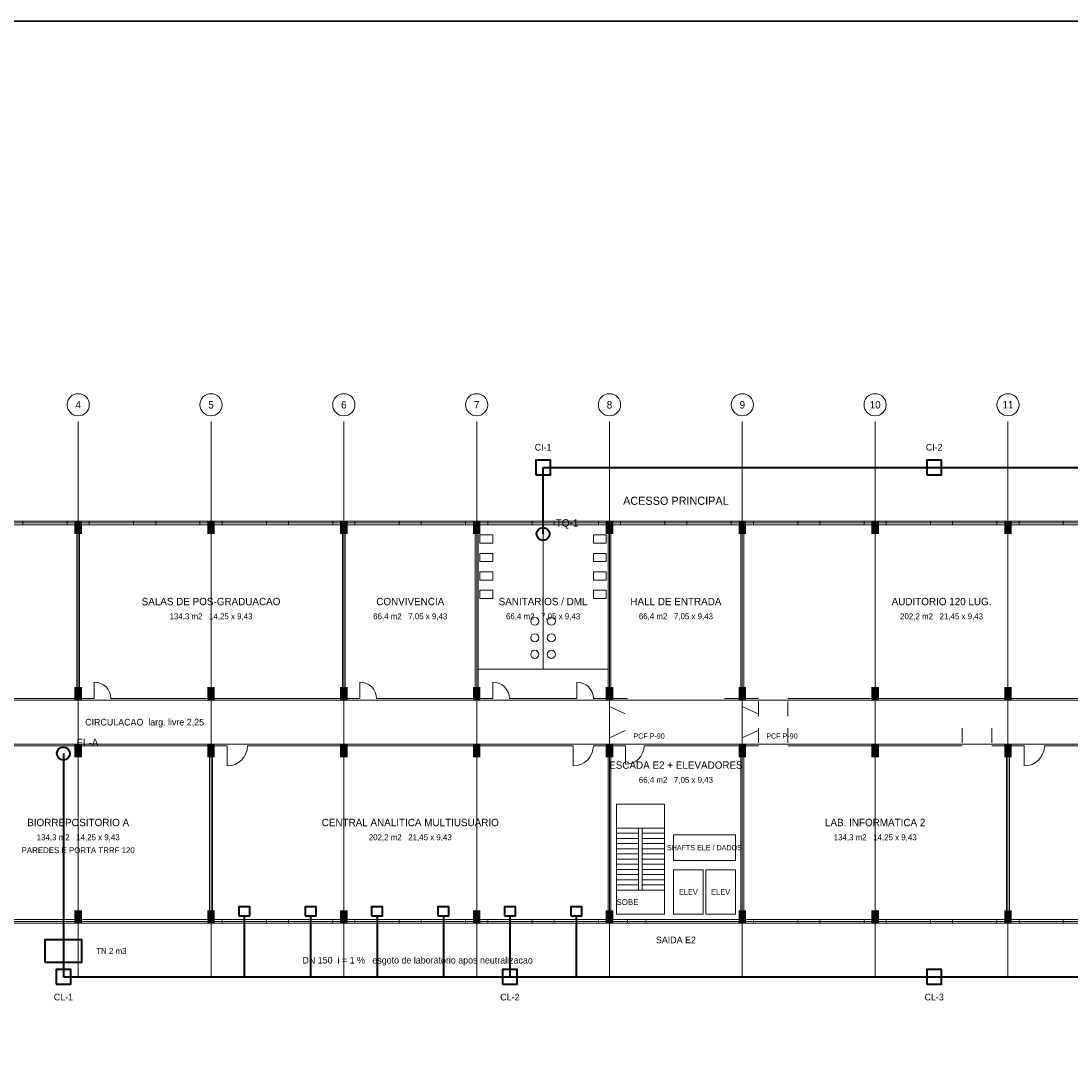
# Model space of a CAD drawing. Header units: metres. Extents: x -12 to 152, y -66 to 49.
# Tile 3 of 5: x 19 to 75, y -8 to 49. Entities that reach past the tile are written whole.
import ezdxf
from ezdxf.enums import TextEntityAlignment as Align

# ---------------------------------------------------------------- set-up
doc = ezdxf.new("R2010")
doc.units = ezdxf.units.M
for name, color, linetype, lineweight, true_color in [('BASE', 9, 'Continuous', 13, 0xa8a8a8), ('EIXO', 8, 'Continuous', 13, 0x6a6a6a), ('HID_EL', 6, 'Continuous', 40, 0xa21caf), ('HID_ES', 30, 'Continuous', 40, 0xc2570a)]:
    doc.layers.add(name, color=color, linetype=linetype, lineweight=lineweight, true_color=true_color)
doc.layers.add('FOLHA', color=7, linetype='Continuous', lineweight=35)

msp = doc.modelspace()

# ---------------------------------------------------------------- hatches: boundary and pattern name
at = {"layer": 'BASE'}
for points in [[(21.4, 21), (21.8, 21), (21.8, 21.7), (21.4, 21.7)], [(28.6, 21), (29, 21), (29, 21.7), (28.6, 21.7)], [(35.8, 21), (36.2, 21), (36.2, 21.7), (35.8, 21.7)], [(43, 21), (43.4, 21), (43.4, 21.7), (43, 21.7)], [(50.2, 21), (50.6, 21), (50.6, 21.7), (50.2, 21.7)], [(57.4, 21), (57.8, 21), (57.8, 21.7), (57.4, 21.7)], [(64.6, 21), (65, 21), (65, 21.7), (64.6, 21.7)], [(71.8, 21), (72.2, 21), (72.2, 21.7), (71.8, 21.7)], [(21.4, 12), (21.8, 12), (21.8, 12.7), (21.4, 12.7)], [(28.6, 12), (29, 12), (29, 12.7), (28.6, 12.7)], [(35.8, 12), (36.2, 12), (36.2, 12.7), (35.8, 12.7)], [(43, 12), (43.4, 12), (43.4, 12.7), (43, 12.7)], [(50.2, 12), (50.6, 12), (50.6, 12.7), (50.2, 12.7)], [(57.4, 12), (57.8, 12), (57.8, 12.7), (57.4, 12.7)], [(64.6, 12), (65, 12), (65, 12.7), (64.6, 12.7)], [(71.8, 12), (72.2, 12), (72.2, 12.7), (71.8, 12.7)], [(21.4, 8.9), (21.8, 8.9), (21.8, 9.6), (21.4, 9.6)], [(28.6, 8.9), (29, 8.9), (29, 9.6), (28.6, 9.6)], [(35.8, 8.9), (36.2, 8.9), (36.2, 9.6), (35.8, 9.6)], [(43, 8.9), (43.4, 8.9), (43.4, 9.6), (43, 9.6)], [(50.2, 8.9), (50.6, 8.9), (50.6, 9.6), (50.2, 9.6)], [(57.4, 8.9), (57.8, 8.9), (57.8, 9.6), (57.4, 9.6)], [(64.6, 8.9), (65, 8.9), (65, 9.6), (64.6, 9.6)], [(71.8, 8.9), (72.2, 8.9), (72.2, 9.6), (71.8, 9.6)], [(21.4, -0.1), (21.8, -0.1), (21.8, 0.6), (21.4, 0.6)], [(28.6, -0.1), (29, -0.1), (29, 0.6), (28.6, 0.6)], [(35.8, -0.1), (36.2, -0.1), (36.2, 0.6), (35.8, 0.6)], [(43, -0.1), (43.4, -0.1), (43.4, 0.6), (43, 0.6)], [(50.2, -0.1), (50.6, -0.1), (50.6, 0.6), (50.2, 0.6)], [(57.4, -0.1), (57.8, -0.1), (57.8, 0.6), (57.4, 0.6)], [(64.6, -0.1), (65, -0.1), (65, 0.6), (64.6, 0.6)], [(71.8, -0.1), (72.2, -0.1), (72.2, 0.6), (71.8, 0.6)]]:
    msp.add_hatch(color=7, dxfattribs=at).paths.add_polyline_path(points)

# ---------------------------------------------------------------- linework, layer by layer
for p, q in [((7.275, 21.5), (21.525, 21.5)), ((18.6, 21.6), (21, 21.6)), ((21.525, 12.075), (21.525, 21.5)), ((21.675, 12.075), (21.675, 21.5)), ((21.675, 21.5), (35.925, 21.5)), ((22.2, 21.6), (24.6, 21.6)), ((25.8, 21.6), (28.2, 21.6)), ((29.4, 21.6), (31.8, 21.6)), ((33, 21.6), (35.4, 21.6)), ((35.925, 12.075), (35.925, 21.5)), ((36.075, 12.075), (36.075, 21.5)), ((36.075, 21.5), (43.125, 21.5)), ((36.6, 21.6), (39, 21.6)), ((40.2, 21.6), (42.6, 21.6)), ((43.125, 12.075), (43.125, 21.5)), ((43.275, 12.075), (43.275, 21.5)), ((43.275, 21.5), (50.325, 21.5)), ((43.8, 21.6), (46.2, 21.6)), ((46.8, 13.675), (46.8, 21.5)), ((47.4, 21.6), (49.8, 21.6)), ((50.325, 12.075), (50.325, 21.5)), ((50.475, 12.075), (50.475, 21.5)), ((50.475, 21.5), (57.525, 21.5)), ((51, 21.6), (53.4, 21.6)), ((54.6, 21.6), (57, 21.6)), ((57.525, 12.075), (57.525, 21.5)), ((57.675, 12.075), (57.675, 21.5)), ((57.675, 21.5), (79.125, 21.5)), ((58.2, 21.6), (60.6, 21.6)), ((61.8, 21.6), (64.2, 21.6)), ((65.4, 21.6), (67.8, 21.6)), ((69, 21.6), (71.4, 21.6)), ((72.6, 21.6), (75, 21.6)), ((43.275, 13.675), (50.325, 13.675)), ((22.475, 12.075), (22.475, 12.975)), ((36.875, 12.075), (36.875, 12.975)), ((44.075, 12.075), (44.075, 12.975)), ((48.625, 12.075), (48.625, 12.975)), ((8.975, 12.075), (21.525, 12.075)), ((21.675, 12.075), (22.475, 12.075)), ((23.375, 12.075), (35.925, 12.075)), ((36.075, 12.075), (36.875, 12.075)), ((37.775, 12.075), (43.125, 12.075)), ((43.275, 12.075), (44.075, 12.075)), ((44.975, 12.075), (48.625, 12.075)), ((49.525, 12.075), (50.325, 12.075)), ((50.475, 12.075), (51.375, 12.075)), ((56.625, 12.075), (57.525, 12.075)), ((57.675, 12.075), (58.475, 12.075)), ((60.075, 12.075), (76.725, 12.075)), ((50.4, 11.925), (50.4, 11.675)), ((50.4, 11.65), (51.25, 11.25)), ((57.6, 11.925), (57.6, 11.675)), ((57.6, 11.65), (58.45, 11.25)), ((58.475, 11.925), (58.475, 11.125)), ((60.075, 11.925), (60.075, 11.125)), ((50.4, 9.95), (51.25, 10.35)), ((57.6, 9.95), (58.45, 10.35)), ((58.475, 9.675), (58.475, 10.475)), ((60.075, 9.675), (60.075, 10.475)), ((69.525, 9.675), (69.525, 10.475)), ((71.125, 9.675), (71.125, 10.475)), ((50.4, 9.675), (50.4, 9.925)), ((57.6, 9.675), (57.6, 9.925)), ((16.375, 9.525), (28.725, 9.525)), ((28.725, 0.1), (28.725, 9.525)), ((28.875, 0.1), (28.875, 9.525)), ((28.875, 9.525), (29.675, 9.525)), ((29.675, 9.525), (29.675, 8.425)), ((30.775, 9.525), (48.425, 9.525)), ((48.425, 9.525), (48.425, 8.425)), ((49.525, 9.525), (50.325, 9.525)), ((50.325, 0.1), (50.325, 9.525)), ((50.475, 0.1), (50.475, 9.525)), ((50.475, 9.525), (51.275, 9.525)), ((51.275, 9.525), (51.275, 8.525)), ((52.275, 9.525), (57.525, 9.525)), ((57.525, 0.1), (57.525, 9.525)), ((57.675, 0.1), (57.675, 9.525)), ((57.675, 9.525), (58.475, 9.525)), ((60.075, 9.525), (69.525, 9.525)), ((71.125, 9.525), (71.925, 9.525)), ((71.925, 0.1), (71.925, 9.525)), ((72.075, 0.1), (72.075, 9.525)), ((72.075, 9.525), (72.875, 9.525)), ((72.875, 9.525), (72.875, 8.425)), ((73.975, 9.525), (86.325, 9.525)), ((50.775, 5.06), (51.975, 5.06)), ((50.775, 4.78), (51.975, 4.78)), ((52.175, 5.06), (53.375, 5.06)), ((52.175, 4.78), (53.375, 4.78)), ((50.775, 4.5), (51.975, 4.5)), ((50.775, 4.22), (51.975, 4.22)), ((52.175, 4.5), (53.375, 4.5)), ((52.175, 4.22), (53.375, 4.22)), ((50.775, 3.94), (51.975, 3.94)), ((50.775, 3.66), (51.975, 3.66)), ((52.175, 3.94), (53.375, 3.94)), ((52.175, 3.66), (53.375, 3.66)), ((50.775, 3.38), (51.975, 3.38)), ((50.775, 3.1), (51.975, 3.1)), ((52.175, 3.38), (53.375, 3.38)), ((52.175, 3.1), (53.375, 3.1)), ((50.775, 2.82), (51.975, 2.82)), ((50.775, 2.54), (51.975, 2.54)), ((52.175, 2.82), (53.375, 2.82)), ((52.175, 2.54), (53.375, 2.54)), ((50.775, 2.26), (51.975, 2.26)), ((50.775, 1.98), (51.975, 1.98)), ((52.175, 2.26), (53.375, 2.26)), ((52.175, 1.98), (53.375, 1.98)), ((50.775, 1.7), (51.975, 1.7)), ((52.175, 1.7), (53.375, 1.7)), ((14.475, 0.1), (28.725, 0.1)), ((28.875, 0.1), (50.325, 0.1)), ((29.4, 0), (31.8, 0)), ((33, 0), (35.4, 0)), ((36.6, 0), (39, 0)), ((40.2, 0), (42.6, 0)), ((43.8, 0), (46.2, 0)), ((47.4, 0), (49.8, 0)), ((50.475, 0.1), (57.525, 0.1)), ((57.675, 0.1), (71.925, 0.1)), ((58.2, 0), (60.6, 0)), ((61.8, 0), (64.2, 0)), ((65.4, 0), (67.8, 0)), ((69, 0), (71.4, 0)), ((72.075, 0.1), (86.325, 0.1)), ((72.6, 0), (75, 0))]:
    msp.add_line(p, q, dxfattribs=at)
for points in [[(-0.1, -0.1), (108.1, -0.1), (108.1, 21.7), (-0.1, 21.7)], [(18.6, 21.5), (21, 21.5), (21, 21.7), (18.6, 21.7)], [(22.2, 21.5), (24.6, 21.5), (24.6, 21.7), (22.2, 21.7)], [(25.8, 21.5), (28.2, 21.5), (28.2, 21.7), (25.8, 21.7)], [(29.4, 21.5), (31.8, 21.5), (31.8, 21.7), (29.4, 21.7)], [(33, 21.5), (35.4, 21.5), (35.4, 21.7), (33, 21.7)], [(36.6, 21.5), (39, 21.5), (39, 21.7), (36.6, 21.7)], [(40.2, 21.5), (42.6, 21.5), (42.6, 21.7), (40.2, 21.7)], [(43.8, 21.5), (46.2, 21.5), (46.2, 21.7), (43.8, 21.7)], [(47.4, 21.5), (49.8, 21.5), (49.8, 21.7), (47.4, 21.7)], [(51, 21.5), (53.4, 21.5), (53.4, 21.7), (51, 21.7)], [(54.6, 21.5), (57, 21.5), (57, 21.7), (54.6, 21.7)], [(58.2, 21.5), (60.6, 21.5), (60.6, 21.7), (58.2, 21.7)], [(61.8, 21.5), (64.2, 21.5), (64.2, 21.7), (61.8, 21.7)], [(65.4, 21.5), (67.8, 21.5), (67.8, 21.7), (65.4, 21.7)], [(69, 21.5), (71.4, 21.5), (71.4, 21.7), (69, 21.7)], [(72.6, 21.5), (75, 21.5), (75, 21.7), (72.6, 21.7)], [(43.375, 20.5), (44.075, 20.5), (44.075, 20.95), (43.375, 20.95)], [(49.525, 20.5), (50.225, 20.5), (50.225, 20.95), (49.525, 20.95)], [(43.375, 19.5), (44.075, 19.5), (44.075, 19.95), (43.375, 19.95)], [(49.525, 19.5), (50.225, 19.5), (50.225, 19.95), (49.525, 19.95)], [(43.375, 18.5), (44.075, 18.5), (44.075, 18.95), (43.375, 18.95)], [(49.525, 18.5), (50.225, 18.5), (50.225, 18.95), (49.525, 18.95)], [(43.375, 17.5), (44.075, 17.5), (44.075, 17.95), (43.375, 17.95)], [(49.525, 17.5), (50.225, 17.5), (50.225, 17.95), (49.525, 17.95)], [(50.775, 0.4), (53.375, 0.4), (53.375, 6.36), (50.775, 6.36)], [(51.975, 1.7), (52.175, 1.7), (52.175, 5.06), (51.975, 5.06)], [(53.875, 3.3), (57.225, 3.3), (57.225, 4.7), (53.875, 4.7)], [(53.875, 0.4), (55.475, 0.4), (55.475, 2.8), (53.875, 2.8)], [(55.625, 0.4), (57.225, 0.4), (57.225, 2.8), (55.625, 2.8)], [(29.4, -0.1), (31.8, -0.1), (31.8, 0.1), (29.4, 0.1)], [(33, -0.1), (35.4, -0.1), (35.4, 0.1), (33, 0.1)], [(36.6, -0.1), (39, -0.1), (39, 0.1), (36.6, 0.1)], [(40.2, -0.1), (42.6, -0.1), (42.6, 0.1), (40.2, 0.1)], [(43.8, -0.1), (46.2, -0.1), (46.2, 0.1), (43.8, 0.1)], [(47.4, -0.1), (49.8, -0.1), (49.8, 0.1), (47.4, 0.1)], [(51.375, -0.1), (52.375, -0.1), (52.375, 0.1), (51.375, 0.1)], [(58.2, -0.1), (60.6, -0.1), (60.6, 0.1), (58.2, 0.1)], [(61.8, -0.1), (64.2, -0.1), (64.2, 0.1), (61.8, 0.1)], [(65.4, -0.1), (67.8, -0.1), (67.8, 0.1), (65.4, 0.1)], [(69, -0.1), (71.4, -0.1), (71.4, 0.1), (69, 0.1)], [(72.6, -0.1), (75, -0.1), (75, 0.1), (72.6, 0.1)]]:
    msp.add_lwpolyline(points, close=True, dxfattribs=at)
for centre in [(46.35, 16.275), (47.25, 16.275), (46.35, 15.375), (47.25, 15.375), (46.35, 14.475), (47.25, 14.475)]:
    msp.add_circle(centre, 0.22, dxfattribs=at)
for centre, radius, start, end in [((22.475, 12.075), 0.9, 0, 90), ((36.875, 12.075), 0.9, 0, 90), ((44.075, 12.075), 0.9, 0, 90), ((48.625, 12.075), 0.9, 0, 90), ((29.675, 9.525), 1.1, 270, 360), ((48.425, 9.525), 1.1, 270, 360), ((51.275, 9.525), 1, 270, 360), ((72.875, 9.525), 1.1, 270, 360)]:
    msp.add_arc(centre, radius, start, end, dxfattribs=at)
at = {"layer": 'EIXO'}
for p, q in [((21.6, -3), (21.6, 27.1)), ((28.8, -3), (28.8, 27.1)), ((36, -3), (36, 27.1)), ((43.2, -3), (43.2, 27.1)), ((50.4, -3), (50.4, 27.1)), ((57.6, -3), (57.6, 27.1)), ((64.8, -3), (64.8, 27.1)), ((72, -3), (72, 27.1)), ((-5.5, 21.6), (110.5, 21.6)), ((-5.5, 12), (110.5, 12)), ((-5.5, 9.6), (110.5, 9.6)), ((-5.5, 0), (110.5, 0))]:
    msp.add_line(p, q, dxfattribs=at)
for centre in [(21.6, 28), (28.8, 28), (36, 28), (43.2, 28), (50.4, 28), (57.6, 28), (64.8, 28), (72, 28)]:
    msp.add_circle(centre, 0.6, dxfattribs=at)
at = {"layer": 'FOLHA'}
msp.add_lwpolyline([(-12, -66), (152.2, -66), (152.2, 48.8), (-12, 48.8)], close=True, dxfattribs=at)
at = {"layer": 'HID_EL'}
for p, q in [((20.8, 9.1), (20.8, -3)), ((30.6, 0.3), (30.6, -3)), ((34.2, 0.3), (34.2, -3)), ((37.8, 0.3), (37.8, -3)), ((41.4, 0.3), (41.4, -3)), ((45, 0.3), (45, -3)), ((48.6, 0.3), (48.6, -3)), ((20.8, -3), (112, -3))]:
    msp.add_line(p, q, dxfattribs=at)
for points in [[(30.3, 0.3), (30.9, 0.3), (30.9, 0.8), (30.3, 0.8)], [(33.9, 0.3), (34.5, 0.3), (34.5, 0.8), (33.9, 0.8)], [(37.5, 0.3), (38.1, 0.3), (38.1, 0.8), (37.5, 0.8)], [(41.1, 0.3), (41.7, 0.3), (41.7, 0.8), (41.1, 0.8)], [(44.7, 0.3), (45.3, 0.3), (45.3, 0.8), (44.7, 0.8)], [(48.3, 0.3), (48.9, 0.3), (48.9, 0.8), (48.3, 0.8)], [(19.8, -2.2), (21.8, -2.2), (21.8, -1), (19.8, -1)], [(20.4, -3.4), (21.2, -3.4), (21.2, -2.6), (20.4, -2.6)], [(44.6, -3.4), (45.4, -3.4), (45.4, -2.6), (44.6, -2.6)], [(67.6, -3.4), (68.4, -3.4), (68.4, -2.6), (67.6, -2.6)]]:
    msp.add_lwpolyline(points, close=True, dxfattribs=at)
msp.add_circle((20.8, 9.1), 0.35, dxfattribs=at)
at = {"layer": 'HID_ES'}
for p, q in [((46.8, 24.6), (112, 24.6)), ((46.8, 21), (46.8, 24.6))]:
    msp.add_line(p, q, dxfattribs=at)
for points in [[(46.4, 24.2), (47.2, 24.2), (47.2, 25), (46.4, 25)], [(67.6, 24.2), (68.4, 24.2), (68.4, 25), (67.6, 25)]]:
    msp.add_lwpolyline(points, close=True, dxfattribs=at)
msp.add_circle((46.8, 21), 0.35, dxfattribs=at)

# ---------------------------------------------------------------- texts
at = {"layer": 'BASE'}
for s, height, p in [('ACESSO PRINCIPAL', 0.44, (54, 22.8)), ('SALAS DE POS-GRADUACAO', 0.4, (28.8, 17.338)), ('CONVIVENCIA', 0.4, (39.6, 17.338)), ('SANITARIOS / DML', 0.4, (46.8, 17.338)), ('HALL DE ENTRADA', 0.4, (54, 17.338)), ('AUDITORIO 120 LUG.', 0.4, (68.4, 17.338)), ('134,3 m2   14,25 x 9,43', 0.32, (28.8, 16.538)), ('66,4 m2   7,05 x 9,43', 0.32, (39.6, 16.538)), ('66,4 m2   7,05 x 9,43', 0.32, (46.8, 16.538)), ('66,4 m2   7,05 x 9,43', 0.32, (54, 16.538)), ('202,2 m2   21,45 x 9,43', 0.32, (68.4, 16.538)), ('CIRCULACAO  larg. livre 2,25', 0.36, (25.2, 10.8)), ('ESCADA E2 + ELEVADORES', 0.4, (54, 8.475)), ('66,4 m2   7,05 x 9,43', 0.32, (54, 7.675)), ('BIORREPOSITORIO A', 0.4, (21.6, 5.362)), ('CENTRAL ANALITICA MULTIUSUARIO', 0.4, (39.6, 5.362)), ('LAB. INFORMATICA 2', 0.4, (64.8, 5.362)), ('134,3 m2   14,25 x 9,43', 0.32, (21.6, 4.562)), ('202,2 m2   21,45 x 9,43', 0.32, (39.6, 4.562)), ('134,3 m2   14,25 x 9,43', 0.32, (64.8, 4.562)), ('PAREDES E PORTA TRRF 120', 0.32, (21.6, 3.862)), ('SHAFTS ELE / DADOS', 0.28, (55.545, 4)), ('ELEV', 0.3, (54.675, 1.6)), ('ELEV', 0.3, (56.425, 1.6)), ('SOBE', 0.32, (51.375, 1.05)), ('SAIDA E2', 0.36, (54, -1))]:
    msp.add_text(s, height=height, dxfattribs=at).set_placement(p, align=Align.MIDDLE_CENTER)
for p in [(51.7, 10.05), (58.9, 10.05)]:
    msp.add_text('PCF P-90', height=0.28, dxfattribs=at).set_placement(p, align=Align.MIDDLE_LEFT)
at = {"layer": 'EIXO'}
for s, p in [('4', (21.6, 28)), ('5', (28.8, 28)), ('6', (36, 28)), ('7', (43.2, 28)), ('8', (50.4, 28)), ('9', (57.6, 28)), ('10', (64.8, 28)), ('11', (72, 28))]:
    msp.add_text(s, height=0.4, dxfattribs=at).set_placement(p, align=Align.MIDDLE_CENTER)
at = {"layer": 'HID_EL'}
for s, height, p in [('EL-A', 0.4, (22.1, 9.7)), ('TN 2 m3', 0.32, (23.4, -1.6)), ('DN 150  i = 1 %   esgoto de laboratorio apos neutralizacao', 0.36, (40, -2.1)), ('CL-1', 0.36, (20.8, -4.1)), ('CL-2', 0.36, (45, -4.1)), ('CL-3', 0.36, (68, -4.1))]:
    msp.add_text(s, height=height, dxfattribs=at).set_placement(p, align=Align.MIDDLE_CENTER)
at = {"layer": 'HID_ES'}
for s, height, p in [('CI-1', 0.36, (46.8, 25.7)), ('CI-2', 0.36, (68, 25.7)), ('TQ-1', 0.4, (48.1, 21.6))]:
    msp.add_text(s, height=height, dxfattribs=at).set_placement(p, align=Align.MIDDLE_CENTER)

doc.saveas('drawing.dxf')
